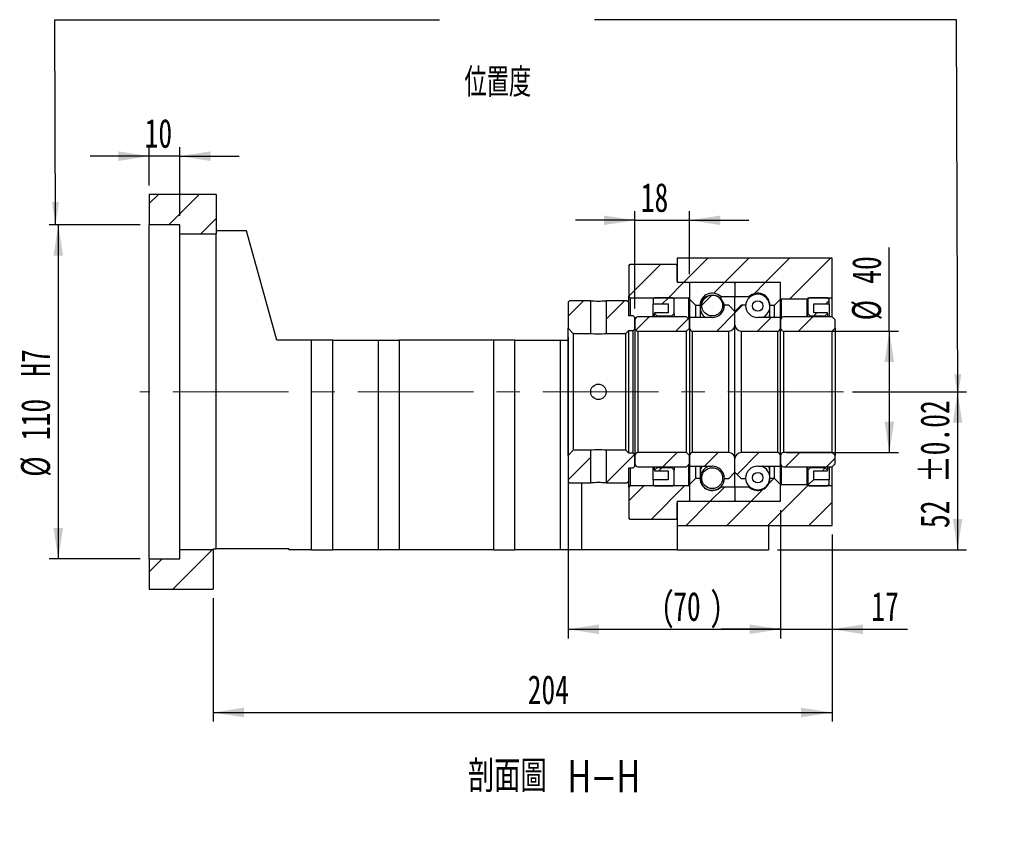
# Paper-space layout 'MBCS40-G' of a CAD drawing. Header units: millimetres. Extents: x 29 to 293, y 3 to 204.
# Tile 4 of 5: x 185 to 293, y 3 to 94. Entities that reach past the tile are written whole.
import ezdxf

# ---------------------------------------------------------------- set-up
doc = ezdxf.new("R2010")
doc.units = ezdxf.units.MM
doc.linetypes.add('CENTERX2', pattern=[20.32, 12.7, -2.54, 2.54, -2.54])
doc.layers.add('圖層0', color=7, linetype='Continuous')
doc.styles.add('SLDTEXTSTYLE0', font='TXT', dxfattribs={"width": 0.7})
doc.styles.add('SLDTEXTSTYLE1', font='TXT', dxfattribs={"width": 0.7, "bigfont": 'bigfont'})
doc.styles.add('SLDTEXTSTYLE4', font='TXT', dxfattribs={"width": 0.75, "bigfont": 'bigfont'})
doc.dimstyles.new('SLDDIMSTYLE3', dxfattribs={"dimtxt": 3.389974, "dimasz": 2.5, "dimexe": 0, "dimexo": 0.0625, "dimgap": 0.847493, "dimtad": 1, "dimlfac": 3, "dimrnd": 1e-09, "dimzin": 12, "dimdsep": 46, "dimtxsty": 'SLDTEXTSTYLE0', "dimsah": 1, "dimcen": 0.09, "dimadec": 0, "dimazin": 3, "dimtfac": 1, "dimtofl": 0, "dimtmove": 0, "dimatfit": 3, "dimfxl": 0, "dimfrac": 2, "dimtolj": 1, "dimtzin": 12, "dimarcsym": 0})
doc.dimstyles.new('SLDDIMSTYLE4', dxfattribs={"dimtxt": 3.389974, "dimasz": 2.5, "dimexe": 0, "dimexo": 0.0625, "dimgap": 0.847493, "dimtad": 1, "dimlfac": 3, "dimrnd": 1e-09, "dimzin": 12, "dimdsep": 46, "dimtxsty": 'SLDTEXTSTYLE0', "dimsah": 1, "dimcen": 0.09, "dimadec": 0, "dimazin": 3, "dimtfac": 1, "dimtmove": 0, "dimatfit": 0, "dimfxl": 0, "dimfrac": 2, "dimtolj": 1, "dimtzin": 12, "dimarcsym": 0})
doc.dimstyles.new('SLDDIMSTYLE6', dxfattribs={"dimtxt": 3.389974, "dimasz": 2.5, "dimexe": 0, "dimexo": 0.0625, "dimgap": 0.847493, "dimtad": 1, "dimlfac": 3, "dimrnd": 1e-09, "dimzin": 12, "dimdsep": 46, "dimtxsty": 'SLDTEXTSTYLE0', "dimsah": 1, "dimcen": 0.09, "dimadec": 0, "dimazin": 3, "dimtol": 1, "dimtp": 0.02, "dimtm": 0.02, "dimtfac": 1, "dimtofl": 0, "dimtmove": 0, "dimatfit": 3, "dimfxl": 0, "dimfrac": 2, "dimtolj": 1, "dimarcsym": 0})
doc.dimstyles.new('SLDDIMSTYLE7', dxfattribs={"dimtxt": 3.389974, "dimasz": 2.5, "dimexe": 0, "dimexo": 0.0625, "dimgap": 0.847493, "dimtad": 1, "dimlfac": 3, "dimrnd": 1e-09, "dimzin": 12, "dimdsep": 46, "dimtxsty": 'SLDTEXTSTYLE0', "dimsah": 1, "dimcen": 0.09, "dimadec": 0, "dimazin": 3, "dimtfac": 1, "dimtofl": 0, "dimtmove": 0, "dimatfit": 3, "dimfxl": 0, "dimfrac": 2, "dimtolj": 1, "dimarcsym": 0})

# ---------------------------------------------------------------- blocks, each defined once
blk = doc.blocks.new('_D_32')
at = {"layer": '圖層0', "color": 7}
for p, q in [((199.2, 75.48), (199.2, 79.68)), ((202.54, 72.15), (202.54, 79.68)), ((199.2, 78.68), (192.69, 78.68)), ((202.54, 78.68), (199.2, 78.68)), ((202.54, 78.68), (209.06, 78.68))]:
    blk.add_line(p, q, dxfattribs=at)
for points in [[(199.2, 78.68), (195.81, 79.21), (195.81, 78.16)], [(202.54, 78.68), (205.93, 78.16), (205.93, 79.21)]]:
    blk.add_solid(points, dxfattribs=at)
at = {"layer": '圖層0', "color": 7, "insert": (198.69, 82.78), "char_height": 3.175, "attachment_point": 1, "style": 'SLDTEXTSTYLE0'}
blk.add_mtext('10', dxfattribs=at)
blk = doc.blocks.new('_D_33')
at = {"layer": '圖層0', "color": 7}
for p, q in [((198.2, 71.15), (188.2, 71.15)), ((189.2, 71.15), (189.2, 34.48)), ((198.2, 34.48), (188.2, 34.48))]:
    blk.add_line(p, q, dxfattribs=at)
for points in [[(189.2, 71.15), (188.68, 67.76), (189.73, 67.76)], [(189.2, 34.48), (189.73, 37.87), (188.68, 37.87)]]:
    blk.add_solid(points, dxfattribs=at)
at = {"layer": '圖層0', "color": 7, "char_height": 3.175, "attachment_point": 1, "rotation": 90, "style": 'SLDTEXTSTYLE0'}
for s, insert in [('H7', (185.11, 54.47)), ('110', (185.11, 47.51)), ('%%c', (185.11, 43.49))]:
    blk.add_mtext(s, dxfattribs=dict(at, insert=insert))
blk = doc.blocks.new('_D_34')
at = {"layer": '圖層0', "color": 7}
for p, q in [((274.2, 37.15), (274.2, 16.61)), ((206.2, 30.15), (206.2, 16.61)), ((206.2, 17.61), (274.2, 17.61))]:
    blk.add_line(p, q, dxfattribs=at)
for points in [[(206.2, 17.61), (209.59, 17.09), (209.59, 18.14)], [(274.2, 17.61), (270.81, 18.14), (270.81, 17.09)]]:
    blk.add_solid(points, dxfattribs=at)
at = {"layer": '圖層0', "color": 7, "insert": (240.77, 21.71), "char_height": 3.175, "attachment_point": 1, "style": 'SLDTEXTSTYLE0'}
blk.add_mtext('204', dxfattribs=at)
blk = doc.blocks.new('_D_35')
at = {"layer": '圖層0', "color": 7}
for p, q in [((245.2, 58.8), (245.2, 25.75)), ((268.54, 39.82), (268.54, 25.75)), ((245.2, 26.75), (268.54, 26.75))]:
    blk.add_line(p, q, dxfattribs=at)
for points in [[(245.2, 26.75), (248.59, 26.23), (248.59, 27.28)], [(268.54, 26.75), (265.15, 27.28), (265.15, 26.23)]]:
    blk.add_solid(points, dxfattribs=at)
at = {"layer": '圖層0', "color": 7, "attachment_point": 1, "style": 'SLDTEXTSTYLE0'}
for s, insert, char_height in [('(', (255.42, 30.85), 3.17), ('70', (256.75, 30.85), 3.175), (')', (260.73, 30.85), 3.17)]:
    blk.add_mtext(s, dxfattribs=dict(at, insert=insert, char_height=char_height))
blk = doc.blocks.new('_D_36')
at = {"layer": '圖層0', "color": 7}
for p, q in [((268.54, 39.82), (268.54, 25.75)), ((274.2, 37.15), (274.2, 25.75)), ((268.54, 26.75), (262.02, 26.75)), ((268.54, 26.75), (274.2, 26.75)), ((274.2, 26.75), (282.48, 26.75))]:
    blk.add_line(p, q, dxfattribs=at)
for points in [[(268.54, 26.75), (265.15, 27.28), (265.15, 26.23)], [(274.2, 26.75), (277.59, 26.23), (277.59, 27.28)]]:
    blk.add_solid(points, dxfattribs=at)
at = {"layer": '圖層0', "color": 7, "insert": (278.51, 30.85), "char_height": 3.175, "attachment_point": 1, "style": 'SLDTEXTSTYLE0'}
blk.add_mtext('17', dxfattribs=at)
blk = doc.blocks.new('_D_37')
at = {"layer": '圖層0', "color": 7}
for p, q in [((280.49, 59.48), (280.49, 68.65)), ((269.2, 59.48), (281.49, 59.48)), ((280.49, 59.48), (280.49, 46.15)), ((269.2, 46.15), (281.49, 46.15))]:
    blk.add_line(p, q, dxfattribs=at)
for points in [[(280.49, 59.48), (279.97, 56.09), (281.02, 56.09)], [(280.49, 46.15), (281.02, 49.54), (279.97, 49.54)]]:
    blk.add_solid(points, dxfattribs=at)
at = {"layer": '圖層0', "color": 7, "char_height": 3.175, "attachment_point": 1, "rotation": 90, "style": 'SLDTEXTSTYLE0'}
for s, insert in [('40', (276.4, 64.68)), ('%%c', (276.4, 60.66))]:
    blk.add_mtext(s, dxfattribs=dict(at, insert=insert))
blk = doc.blocks.new('_D_38')
at = {"layer": '圖層0', "color": 7}
for p, q in [((276.46, 52.82), (288.99, 52.82)), ((287.99, 52.82), (287.99, 35.48)), ((268.2, 35.48), (288.99, 35.48))]:
    blk.add_line(p, q, dxfattribs=at)
for points in [[(287.99, 52.82), (287.47, 49.43), (288.51, 49.43)], [(287.99, 35.48), (288.51, 38.87), (287.47, 38.87)]]:
    blk.add_solid(points, dxfattribs=at)
at = {"layer": '圖層0', "color": 7, "char_height": 3.175, "attachment_point": 1, "rotation": 90, "style": 'SLDTEXTSTYLE0'}
for s, insert in [('±0.02', (283.9, 42.82)), ('52', (283.9, 37.86))]:
    blk.add_mtext(s, dxfattribs=dict(at, insert=insert))
blk = doc.blocks.new('_D_39')
at = {"layer": '圖層0', "color": 7}
for p, q in [((252.54, 61.98), (252.54, 72.65)), ((258.54, 65.72), (258.54, 72.65)), ((252.54, 71.65), (246.02, 71.65)), ((252.54, 71.65), (258.54, 71.65)), ((258.54, 71.65), (265.06, 71.65))]:
    blk.add_line(p, q, dxfattribs=at)
for points in [[(252.54, 71.65), (249.15, 72.17), (249.15, 71.13)], [(258.54, 71.65), (261.93, 71.13), (261.93, 72.17)]]:
    blk.add_solid(points, dxfattribs=at)
at = {"layer": '圖層0', "color": 7, "insert": (253.19, 75.74), "char_height": 3.175, "attachment_point": 1, "style": 'SLDTEXTSTYLE0'}
blk.add_mtext('18', dxfattribs=at)

psp = doc.layouts.new('MBCS40-G')

# ---------------------------------------------------------------- hatches: boundary and pattern name
at = {"layer": '圖層0', "linetype": 'Continuous', "lineweight": 18}
h = psp.add_hatch(dxfattribs=at)
h.set_pattern_fill('ANSI31', color=256, style=0)
h.paths.add_polyline_path([(206.5379, 70.1487), (206.5379, 74.482), (199.2045, 74.482), (199.2045, 71.1487), (202.5379, 71.1487), (202.5379, 70.1487)], flags=0)
h = psp.add_hatch(dxfattribs=at)
h.set_pattern_fill('ANSI31', color=256, style=0)
h.paths.add_polyline_path([(268.5379, 64.8154), (268.5379, 63.0487), (268.6045, 62.9821), (271.4712, 62.9821), (271.5379, 63.0487), (271.5379, 63.1487), (274.2045, 63.1487), (274.2045, 67.4821), (257.2045, 67.4821), (257.2045, 64.8154)], flags=0)
h = psp.add_hatch(dxfattribs=at)
h.set_pattern_fill('ANSI31', color=256, style=0)
edge = h.paths.add_edge_path(flags=0)
edge.add_line((252.0379, 66.8154), (251.8712, 66.6487))
edge.add_line((251.8712, 66.6487), (251.8712, 63.3154))
edge.add_line((251.8712, 63.3154), (252.0379, 63.1487))
edge.add_line((252.0379, 63.1487), (258.4879, 63.1487))
edge.add_line((258.4879, 63.1487), (258.5879, 63.2487))
edge.add_line((258.5879, 63.2487), (258.5879, 64.7154))
edge.add_line((258.5879, 64.7154), (258.4879, 64.8154))
edge.add_line((258.4879, 64.8154), (257.3379, 64.8154))
edge.add_arc((257.3379, 64.9487), 0.1333, 180, 270, ccw=False)
edge.add_line((257.2045, 64.9487), (257.2045, 66.6487))
edge.add_line((257.2045, 66.6487), (257.0379, 66.8154))
edge.add_line((257.0379, 66.8154), (252.0379, 66.8154))
h = psp.add_hatch(dxfattribs=at)
h.set_pattern_fill('ANSI31', color=256, style=0)
edge = h.paths.add_edge_path(flags=0)
edge.add_line((263.4379, 64.8154), (258.6379, 64.8154))
edge.add_arc((258.6379, 64.7154), 0.1, 90, 180)
edge.add_line((258.5379, 64.7154), (258.5379, 62.9821))
edge.add_line((258.5379, 62.9821), (259.2045, 62.3154))
edge.add_line((259.2045, 62.3154), (259.7045, 62.3154))
edge.add_arc((261.0379, 62.3154), 1.3333, 45.438688, 180, ccw=False)
edge.add_line((261.9734, 63.2654), (263.5379, 63.2654))
edge.add_line((263.5379, 63.2654), (263.5379, 64.7154))
edge.add_arc((263.4379, 64.7154), 0.1, 0, 90)
h = psp.add_hatch(dxfattribs=at)
h.set_pattern_fill('ANSI31', color=256, style=0)
edge = h.paths.add_edge_path(flags=0)
edge.add_line((268.5379, 62.9821), (268.5379, 64.7154))
edge.add_arc((268.4379, 64.7154), 0.1, 0, 90)
edge.add_line((268.4379, 64.8154), (263.6379, 64.8154))
edge.add_arc((263.6379, 64.7154), 0.1, 90, 180)
edge.add_line((263.5379, 64.7154), (263.5379, 63.2654))
edge.add_line((263.5379, 63.2654), (265.1023, 63.2654))
edge.add_arc((266.0379, 62.3154), 1.3333, 0, 134.561312, ccw=False)
edge.add_line((267.3712, 62.3154), (267.8712, 62.3154))
edge.add_line((267.8712, 62.3154), (268.5379, 62.9821))
h = psp.add_hatch(dxfattribs=at)
h.set_pattern_fill('ANSI31', color=256, style=0)
h.paths.add_polyline_path([(245.3712, 62.8154), (245.2045, 62.6487), (245.2045, 59.7987), (245.7712, 59.2321), (247.6879, 59.2321), (247.6879, 62.8154)], flags=0)
h = psp.add_hatch(dxfattribs=at)
h.set_pattern_fill('ANSI31', color=256, style=0)
h.paths.add_polyline_path([(252.5379, 60.982), (252.3712, 61.1487), (251.8712, 61.1487), (251.8712, 62.6487), (251.7045, 62.8154), (249.3879, 62.8154), (249.3879, 59.2321), (251.5379, 59.2321), (251.8712, 59.5654), (252.3712, 59.5654), (252.5379, 59.732)], flags=0)
h = psp.add_hatch(dxfattribs=at)
h.set_pattern_fill('ANSI31', color=256, style=0)
h.paths.add_polyline_path([(256.2045, 62.482), (256.2045, 61.4821), (254.7045, 61.4821), (254.7045, 61.4154), (254.9712, 61.1487), (256.6045, 61.1487), (256.8712, 61.4154), (256.8712, 62.9821), (256.7045, 63.1487), (254.7045, 63.1487), (254.5379, 62.9821), (254.5379, 62.482)], flags=0)
h = psp.add_hatch(dxfattribs=at)
h.set_pattern_fill('ANSI31', color=256, style=0)
edge = h.paths.add_edge_path(flags=0)
edge.add_arc((261.0379, 62.2912), 1.1484, 0, 360)
h = psp.add_hatch(dxfattribs=at)
h.set_pattern_fill('ANSI31', color=256, style=0)
edge = h.paths.add_edge_path(flags=0)
edge.add_arc((266.0379, 62.239), 0.5771, 0, 360)
h = psp.add_hatch(dxfattribs=at)
h.set_pattern_fill('ANSI31', color=256, style=0)
h.paths.add_polyline_path([(273.7045, 61.4154), (273.7045, 61.4821), (272.2045, 61.4821), (272.2045, 62.482), (273.8712, 62.482), (273.8712, 62.9821), (273.7045, 63.1487), (271.7045, 63.1487), (271.5379, 62.9821), (271.5379, 61.4154), (271.8045, 61.1487), (273.4379, 61.1487)], flags=0)
h = psp.add_hatch(dxfattribs=at)
h.set_pattern_fill('ANSI31', color=256, style=0)
edge = h.paths.add_edge_path(flags=0)
edge.add_line((263.5379, 60.1487), (263.5379, 61.6487))
edge.add_line((263.5379, 61.6487), (262.8712, 62.3154))
edge.add_line((262.8712, 62.3154), (262.3712, 62.3154))
edge.add_arc((261.0379, 62.3154), 1.3333, 270, 360, ccw=False)
edge.add_line((261.0379, 60.9821), (258.5379, 60.9821))
edge.add_line((258.5379, 60.9821), (258.5379, 59.8154))
edge.add_arc((258.8712, 59.8154), 0.3333, 180, 270)
edge.add_line((258.8712, 59.4821), (262.8712, 59.4821))
edge.add_arc((262.8712, 60.1487), 0.6667, 270, 360)
h = psp.add_hatch(dxfattribs=at)
h.set_pattern_fill('ANSI31', color=256, style=0)
edge = h.paths.add_edge_path(flags=0)
edge.add_line((264.7045, 62.3154), (264.2045, 62.3154))
edge.add_line((264.2045, 62.3154), (263.5379, 61.6487))
edge.add_line((263.5379, 61.6487), (263.5379, 60.1487))
edge.add_arc((264.2045, 60.1487), 0.6667, 180, 270)
edge.add_line((264.2045, 59.4821), (268.2045, 59.4821))
edge.add_arc((268.2045, 59.8154), 0.3333, 270, 360)
edge.add_line((268.5379, 59.8154), (268.5379, 60.9821))
edge.add_line((268.5379, 60.9821), (266.0379, 60.9821))
edge.add_arc((266.0379, 62.3154), 1.3333, 180, 270, ccw=False)
h = psp.add_hatch(dxfattribs=at)
h.set_pattern_fill('ANSI31', color=256, style=0)
edge = h.paths.add_edge_path(flags=0)
edge.add_line((258.2045, 59.4821), (258.5379, 59.8154))
edge.add_line((258.5379, 59.8154), (258.5379, 60.7154))
edge.add_line((258.5379, 60.7154), (258.2045, 61.0487))
edge.add_line((258.2045, 61.0487), (252.8712, 61.0487))
edge.add_arc((252.8712, 60.7154), 0.3333, 90, 180)
edge.add_line((252.5379, 60.7154), (252.5379, 59.8154))
edge.add_arc((252.8712, 59.8154), 0.3333, 180, 270)
edge.add_line((252.8712, 59.4821), (258.2045, 59.4821))
h = psp.add_hatch(dxfattribs=at)
h.set_pattern_fill('ANSI31', color=256, style=0)
edge = h.paths.add_edge_path(flags=0)
edge.add_line((274.2045, 59.4821), (274.5379, 59.8154))
edge.add_line((274.5379, 59.8154), (274.5379, 60.7154))
edge.add_line((274.5379, 60.7154), (274.2045, 61.0487))
edge.add_line((274.2045, 61.0487), (268.8712, 61.0487))
edge.add_arc((268.8712, 60.7154), 0.3333, 90, 180)
edge.add_line((268.5379, 60.7154), (268.5379, 59.8154))
edge.add_arc((268.8712, 59.8154), 0.3333, 180, 270)
edge.add_line((268.8712, 59.4821), (274.2045, 59.4821))
h = psp.add_hatch(dxfattribs=at)
h.set_pattern_fill('ANSI31', color=256, style=0)
h.paths.add_polyline_path([(245.2045, 42.9821), (245.3712, 42.8154), (247.6879, 42.8154), (247.6879, 46.3987), (245.7712, 46.3987), (245.2045, 45.832)], flags=0)
h = psp.add_hatch(dxfattribs=at)
h.set_pattern_fill('ANSI31', color=256, style=0)
h.paths.add_polyline_path([(251.8712, 42.9821), (251.8712, 44.4821), (252.3712, 44.4821), (252.5379, 44.6487), (252.5379, 45.8987), (252.3712, 46.0654), (251.8712, 46.0654), (251.5379, 46.3987), (249.3879, 46.3987), (249.3879, 42.8154), (251.7045, 42.8154)], flags=0)
h = psp.add_hatch(dxfattribs=at)
h.set_pattern_fill('ANSI31', color=256, style=0)
edge = h.paths.add_edge_path(flags=0)
edge.add_line((258.5379, 45.8154), (258.2045, 46.1487))
edge.add_line((258.2045, 46.1487), (252.8712, 46.1487))
edge.add_arc((252.8712, 45.8154), 0.3333, 90, 180)
edge.add_line((252.5379, 45.8154), (252.5379, 44.9154))
edge.add_arc((252.8712, 44.9154), 0.3333, 180, 270)
edge.add_line((252.8712, 44.5821), (258.2045, 44.5821))
edge.add_line((258.2045, 44.5821), (258.5379, 44.9154))
edge.add_line((258.5379, 44.9154), (258.5379, 45.8154))
h = psp.add_hatch(dxfattribs=at)
h.set_pattern_fill('ANSI31', color=256, style=0)
edge = h.paths.add_edge_path(flags=0)
edge.add_line((262.3712, 43.3154), (262.8712, 43.3154))
edge.add_line((262.8712, 43.3154), (263.5379, 43.9821))
edge.add_line((263.5379, 43.9821), (263.5379, 45.4821))
edge.add_arc((262.8712, 45.4821), 0.6667, 0, 90)
edge.add_line((262.8712, 46.1487), (258.8712, 46.1487))
edge.add_arc((258.8712, 45.8154), 0.3333, 90, 180)
edge.add_line((258.5379, 45.8154), (258.5379, 44.6487))
edge.add_line((258.5379, 44.6487), (261.0379, 44.6487))
edge.add_arc((261.0379, 43.3154), 1.3333, 0, 90, ccw=False)
h = psp.add_hatch(dxfattribs=at)
h.set_pattern_fill('ANSI31', color=256, style=0)
edge = h.paths.add_edge_path(flags=0)
edge.add_line((263.5379, 45.4821), (263.5379, 43.9821))
edge.add_line((263.5379, 43.9821), (264.2045, 43.3154))
edge.add_line((264.2045, 43.3154), (264.7045, 43.3154))
edge.add_arc((266.0379, 43.3154), 1.3333, 90, 180, ccw=False)
edge.add_line((266.0379, 44.6487), (268.5379, 44.6487))
edge.add_line((268.5379, 44.6487), (268.5379, 45.8154))
edge.add_arc((268.2045, 45.8154), 0.3333, 0, 90)
edge.add_line((268.2045, 46.1487), (264.2045, 46.1487))
edge.add_arc((264.2045, 45.4821), 0.6667, 90, 180)
h = psp.add_hatch(dxfattribs=at)
h.set_pattern_fill('ANSI31', color=256, style=0)
edge = h.paths.add_edge_path(flags=0)
edge.add_line((274.5379, 45.8154), (274.2045, 46.1487))
edge.add_line((274.2045, 46.1487), (268.8712, 46.1487))
edge.add_arc((268.8712, 45.8154), 0.3333, 90, 180)
edge.add_line((268.5379, 45.8154), (268.5379, 44.9154))
edge.add_arc((268.8712, 44.9154), 0.3333, 180, 270)
edge.add_line((268.8712, 44.5821), (274.2045, 44.5821))
edge.add_line((274.2045, 44.5821), (274.5379, 44.9154))
edge.add_line((274.5379, 44.9154), (274.5379, 45.8154))
h = psp.add_hatch(dxfattribs=at)
h.set_pattern_fill('ANSI31', color=256, style=0)
h.paths.add_polyline_path([(254.7045, 44.2154), (254.7045, 44.1487), (256.2045, 44.1487), (256.2045, 43.1487), (254.5379, 43.1487), (254.5379, 42.6487), (254.7045, 42.4821), (256.7045, 42.4821), (256.8712, 42.6487), (256.8712, 44.2154), (256.6045, 44.4821), (254.9712, 44.4821)], flags=0)
h = psp.add_hatch(dxfattribs=at)
h.set_pattern_fill('ANSI31', color=256, style=0)
edge = h.paths.add_edge_path(flags=0)
edge.add_arc((261.0379, 43.3396), 1.1484, 0, 360)
h = psp.add_hatch(dxfattribs=at)
h.set_pattern_fill('ANSI31', color=256, style=0)
h.paths.add_polyline_path([(272.2045, 43.1487), (272.2045, 44.1487), (273.7045, 44.1487), (273.7045, 44.2154), (273.4379, 44.4821), (271.8045, 44.4821), (271.5379, 44.2154), (271.5379, 42.6487), (271.7045, 42.4821), (273.7045, 42.4821), (273.8712, 42.6487), (273.8712, 43.1487)], flags=0)
h = psp.add_hatch(dxfattribs=at)
h.set_pattern_fill('ANSI31', color=256, style=0)
edge = h.paths.add_edge_path(flags=0)
edge.add_line((258.5379, 42.6487), (258.5379, 40.9154))
edge.add_arc((258.6379, 40.9154), 0.1, 180, 270)
edge.add_line((258.6379, 40.8154), (263.4379, 40.8154))
edge.add_arc((263.4379, 40.9154), 0.1, 270, 360)
edge.add_line((263.5379, 40.9154), (263.5379, 42.3654))
edge.add_line((263.5379, 42.3654), (261.9734, 42.3654))
edge.add_arc((261.0379, 43.3154), 1.3333, 180, 314.561312, ccw=False)
edge.add_line((259.7045, 43.3154), (259.2045, 43.3154))
edge.add_line((259.2045, 43.3154), (258.5379, 42.6487))
h = psp.add_hatch(dxfattribs=at)
h.set_pattern_fill('ANSI31', color=256, style=0)
edge = h.paths.add_edge_path(flags=0)
edge.add_line((263.6379, 40.8154), (268.4379, 40.8154))
edge.add_arc((268.4379, 40.9154), 0.1, 270, 360)
edge.add_line((268.5379, 40.9154), (268.5379, 42.6487))
edge.add_line((268.5379, 42.6487), (267.8712, 43.3154))
edge.add_line((267.8712, 43.3154), (267.3712, 43.3154))
edge.add_arc((266.0379, 43.3154), 1.3333, 225.438688, 360, ccw=False)
edge.add_line((265.1023, 42.3654), (263.5379, 42.3654))
edge.add_line((263.5379, 42.3654), (263.5379, 40.9154))
edge.add_arc((263.6379, 40.9154), 0.1, 180, 270)
h = psp.add_hatch(dxfattribs=at)
h.set_pattern_fill('ANSI31', color=256, style=0)
edge = h.paths.add_edge_path(flags=0)
edge.add_arc((266.0379, 43.3917), 0.5771, 0, 360)
h = psp.add_hatch(dxfattribs=at)
h.set_pattern_fill('ANSI31', color=256, style=0)
edge = h.paths.add_edge_path(flags=0)
edge.add_line((251.8712, 38.9821), (252.0379, 38.8154))
edge.add_line((252.0379, 38.8154), (257.0379, 38.8154))
edge.add_line((257.0379, 38.8154), (257.2045, 38.9821))
edge.add_line((257.2045, 38.9821), (257.2045, 40.682))
edge.add_arc((257.3379, 40.682), 0.1333, 90, 180, ccw=False)
edge.add_line((257.3379, 40.8154), (258.4879, 40.8154))
edge.add_line((258.4879, 40.8154), (258.5879, 40.9154))
edge.add_line((258.5879, 40.9154), (258.5879, 42.3821))
edge.add_line((258.5879, 42.3821), (258.4879, 42.4821))
edge.add_line((258.4879, 42.4821), (252.0379, 42.4821))
edge.add_line((252.0379, 42.4821), (251.8712, 42.3154))
edge.add_line((251.8712, 42.3154), (251.8712, 38.9821))
h = psp.add_hatch(dxfattribs=at)
h.set_pattern_fill('ANSI31', color=256, style=0)
h.paths.add_polyline_path([(268.5379, 42.5821), (268.5379, 40.8154), (257.2045, 40.8154), (257.2045, 38.1487), (274.2045, 38.1487), (274.2045, 42.4821), (271.5379, 42.4821), (271.5379, 42.5821), (271.4712, 42.6487), (268.6045, 42.6487)], flags=0)
h = psp.add_hatch(dxfattribs=at)
h.set_pattern_fill('ANSI31', color=256, style=0)
h.paths.add_polyline_path([(206.2045, 31.1487), (206.2045, 35.482), (202.5379, 35.482), (202.5379, 34.4821), (199.2045, 34.4821), (199.2045, 31.1487)], flags=0)

# ---------------------------------------------------------------- linework, layer by layer
at = {"color": 7, "linetype": 'Continuous', "lineweight": 25}
for p, q in [((199.2045, 74.482), (199.2045, 71.1487)), ((206.5379, 74.482), (199.2045, 74.482)), ((206.5379, 74.482), (206.5379, 70.1487)), ((202.5379, 71.1487), (199.2045, 71.1487)), ((199.2045, 34.4821), (199.2045, 71.1487)), ((202.5379, 70.1487), (202.5379, 71.1487)), ((209.8712, 70.482), (206.5379, 70.482)), ((213.2045, 58.4821), (209.8712, 70.482)), ((202.5379, 70.1487), (206.5379, 70.1487)), ((202.5379, 35.482), (202.5379, 70.1487)), ((206.5379, 35.5821), (206.5379, 70.1487)), ((257.2045, 67.4821), (257.2045, 64.8154)), ((274.2045, 67.4821), (257.2045, 67.4821)), ((274.2045, 63.1487), (274.2045, 67.4821)), ((251.8712, 66.6487), (252.0379, 66.8154)), ((251.8712, 66.6487), (251.8712, 63.3154)), ((252.0379, 66.8154), (257.0379, 66.8154)), ((257.0379, 66.8154), (257.2045, 66.6487)), ((257.2045, 64.9487), (257.2045, 66.6487)), ((268.5379, 64.8154), (257.2045, 64.8154)), ((258.4879, 64.8154), (257.3379, 64.8154)), ((258.4879, 64.8154), (258.5879, 64.7154)), ((258.5379, 64.7154), (258.5379, 62.9821)), ((258.5879, 63.2487), (258.5879, 64.7154)), ((263.4379, 64.8154), (258.6379, 64.8154)), ((263.5379, 64.7154), (263.5379, 63.2654)), ((268.4379, 64.8154), (263.6379, 64.8154)), ((268.5379, 63.0487), (268.5379, 64.8154)), ((268.5379, 62.9821), (268.5379, 64.7154)), ((245.2045, 62.6487), (245.3712, 62.8154)), ((247.6879, 62.8154), (245.3712, 62.8154)), ((247.6879, 59.2321), (247.6879, 62.8154)), ((249.3879, 62.8154), (249.3879, 59.2321)), ((251.7045, 62.8154), (249.3879, 62.8154)), ((251.7045, 62.8154), (251.8712, 62.6487)), ((252.0379, 63.1487), (251.8712, 63.3154)), ((251.8712, 62.6487), (251.8712, 63.3154)), ((252.0379, 63.1487), (258.4879, 63.1487)), ((252.0379, 63.1487), (252.0379, 61.1487)), ((254.5379, 62.9821), (254.7045, 63.1487)), ((254.5379, 62.9821), (254.5379, 62.482)), ((256.7045, 63.1487), (254.7045, 63.1487)), ((256.7045, 63.1487), (256.8712, 62.9821)), ((256.8712, 61.4154), (256.8712, 62.9821)), ((258.5879, 63.2487), (258.4879, 63.1487)), ((258.4879, 60.7654), (258.4879, 63.1487)), ((258.5379, 62.9821), (259.2045, 62.3154)), ((258.5379, 62.9821), (258.5379, 60.982)), ((261.9734, 63.2654), (263.5379, 63.2654)), ((261.9734, 63.2654), (261.9734, 63.0482)), ((263.5379, 63.2654), (265.1023, 63.2654)), ((263.5379, 61.6487), (263.5379, 63.2654)), ((265.1023, 63.146), (265.1023, 63.2654)), ((267.8712, 62.3154), (268.5379, 62.9821)), ((268.6045, 62.9821), (268.5379, 63.0487)), ((268.5379, 60.982), (268.5379, 62.9821)), ((271.4712, 62.9821), (268.6045, 62.9821)), ((268.6045, 62.9821), (268.6045, 60.9154)), ((271.5379, 63.0487), (271.4712, 62.9821)), ((271.4712, 61.0487), (271.4712, 62.9821)), ((271.5379, 62.9821), (271.7045, 63.1487)), ((271.5379, 63.1487), (274.2045, 63.1487)), ((271.5379, 63.1487), (271.5379, 63.0487)), ((271.5379, 63.0487), (271.5379, 62.9821)), ((271.5379, 62.9821), (271.5379, 61.4154)), ((273.7045, 63.1487), (271.7045, 63.1487)), ((273.7045, 63.1487), (273.8712, 62.9821)), ((273.8712, 62.482), (273.8712, 62.9821)), ((274.2045, 61.0487), (274.2045, 63.1487)), ((245.2045, 62.6487), (245.2045, 59.7987)), ((251.8712, 61.1487), (251.8712, 62.6487)), ((254.5379, 62.482), (256.2045, 62.482)), ((254.5379, 61.0487), (254.5379, 62.482)), ((256.2045, 62.482), (256.2045, 61.4821)), ((259.2045, 62.3154), (259.7045, 62.3154)), ((259.2045, 62.3154), (259.2045, 60.982)), ((259.7045, 62.3154), (259.7045, 60.982)), ((262.8712, 62.3154), (262.3712, 62.3154)), ((263.5379, 61.6487), (262.8712, 62.3154)), ((264.2045, 62.3154), (263.5379, 61.6487)), ((264.7045, 62.3154), (264.2045, 62.3154)), ((267.3712, 62.3154), (267.8712, 62.3154)), ((267.3712, 60.982), (267.3712, 62.3154)), ((267.8712, 60.982), (267.8712, 62.3154)), ((272.2045, 62.482), (273.8712, 62.482)), ((272.2045, 61.4821), (272.2045, 62.482)), ((273.8712, 62.482), (273.8712, 61.0487)), ((252.3712, 61.1487), (251.8712, 61.1487)), ((252.3712, 61.1487), (252.5379, 60.982)), ((252.5379, 59.732), (252.5379, 60.982)), ((252.5379, 60.7154), (252.5379, 59.8154)), ((258.2045, 61.0487), (252.8712, 61.0487)), ((254.7045, 61.4821), (254.7045, 61.4154)), ((256.2045, 61.4821), (254.7045, 61.4821)), ((254.9712, 61.1487), (254.7045, 61.4154)), ((254.7045, 61.0487), (254.7045, 61.4154)), ((254.9712, 61.1487), (256.6045, 61.1487)), ((254.9712, 61.1487), (254.9712, 61.0487)), ((256.8712, 61.4154), (256.6045, 61.1487)), ((256.6045, 61.0487), (256.6045, 61.1487)), ((256.8712, 61.4154), (256.8712, 61.0487)), ((258.2045, 61.0487), (258.5379, 60.7154)), ((258.5379, 60.982), (258.5379, 59.8154)), ((261.0379, 60.982), (258.5379, 60.982)), ((258.5379, 59.8154), (258.5379, 60.7154)), ((263.5379, 60.1487), (263.5379, 61.6487)), ((268.5379, 60.982), (266.0379, 60.982)), ((268.5379, 59.8154), (268.5379, 60.982)), ((268.5379, 60.7154), (268.5379, 59.8154)), ((274.2045, 61.0487), (268.8712, 61.0487)), ((271.8045, 61.1487), (271.5379, 61.4154)), ((271.5379, 61.0487), (271.5379, 61.4154)), ((271.8045, 61.1487), (273.4379, 61.1487)), ((271.8045, 61.1487), (271.8045, 61.0487)), ((273.7045, 61.4821), (272.2045, 61.4821)), ((273.7045, 61.4154), (273.4379, 61.1487)), ((273.4379, 61.0487), (273.4379, 61.1487)), ((273.7045, 61.4154), (273.7045, 61.4821)), ((273.7045, 61.4154), (273.7045, 61.0487)), ((274.2045, 61.0487), (274.5379, 60.7154)), ((274.5379, 59.8154), (274.5379, 60.7154)), ((245.2045, 45.832), (245.2045, 59.7987)), ((245.7712, 59.2321), (245.2045, 59.7987)), ((251.8712, 59.5654), (251.5379, 59.2321)), ((251.8712, 59.5654), (252.3712, 59.5654)), ((251.8712, 46.0654), (251.8712, 59.5654)), ((252.5379, 59.732), (252.3712, 59.5654)), ((252.3712, 46.0654), (252.3712, 59.5654)), ((252.5379, 59.732), (252.5379, 45.8987)), ((258.5379, 59.8154), (258.2045, 59.4821)), ((258.5379, 59.8154), (258.5379, 45.8154)), ((263.5379, 45.4821), (263.5379, 60.1487)), ((268.5379, 45.8154), (268.5379, 59.8154)), ((274.5379, 59.8154), (274.2045, 59.4821)), ((274.5379, 59.8154), (274.5379, 45.8154)), ((217.0379, 58.4821), (213.2045, 58.4821)), ((217.0379, 35.482), (217.0379, 58.4821)), ((219.3712, 58.4821), (217.0379, 58.4821)), ((219.3712, 35.482), (219.3712, 58.4821)), ((219.3712, 58.4821), (224.3712, 58.4821)), ((224.3712, 35.482), (224.3712, 58.4821)), ((224.3712, 58.4821), (226.7045, 58.4821)), ((226.7045, 35.482), (226.7045, 58.4821)), ((237.0379, 58.4821), (226.7045, 58.4821)), ((237.0379, 35.482), (237.0379, 58.4821)), ((239.3712, 58.4821), (237.0379, 58.4821)), ((239.3712, 35.482), (239.3712, 58.4821)), ((239.3712, 58.4821), (244.3712, 58.4821)), ((244.3712, 35.482), (244.3712, 58.4821)), ((244.3712, 58.4821), (245.2045, 58.4821)), ((245.7712, 59.2321), (245.7712, 46.3987)), ((245.7712, 59.2321), (247.6879, 59.2321)), ((249.3879, 59.2321), (251.5379, 59.2321)), ((251.5379, 46.3987), (251.5379, 59.2321)), ((252.8712, 59.4821), (258.2045, 59.4821)), ((252.8712, 59.4821), (252.8712, 46.1487)), ((258.2045, 46.1487), (258.2045, 59.4821)), ((258.8712, 59.4821), (262.8712, 59.4821)), ((258.8712, 46.1487), (258.8712, 59.4821)), ((262.8712, 46.1487), (262.8712, 59.4821)), ((264.2045, 59.4821), (268.2045, 59.4821)), ((264.2045, 59.4821), (264.2045, 46.1487)), ((268.2045, 59.4821), (268.2045, 46.1487)), ((268.8712, 59.4821), (274.2045, 59.4821)), ((268.8712, 59.4821), (268.8712, 46.1487)), ((274.2045, 46.1487), (274.2045, 59.4821)), ((245.2045, 45.832), (245.7712, 46.3987)), ((245.2045, 45.832), (245.2045, 42.9821)), ((247.6879, 46.3987), (245.7712, 46.3987)), ((247.6879, 42.8154), (247.6879, 46.3987)), ((251.5379, 46.3987), (249.3879, 46.3987)), ((249.3879, 46.3987), (249.3879, 42.8154)), ((251.5379, 46.3987), (251.8712, 46.0654)), ((252.3712, 46.0654), (251.8712, 46.0654)), ((252.3712, 46.0654), (252.5379, 45.8987)), ((252.5379, 44.6487), (252.5379, 45.8987)), ((252.5379, 45.8154), (252.5379, 44.9154)), ((258.2045, 46.1487), (252.8712, 46.1487)), ((258.2045, 46.1487), (258.5379, 45.8154)), ((258.5379, 44.9154), (258.5379, 45.8154)), ((258.5379, 45.8154), (258.5379, 44.6487)), ((262.8712, 46.1487), (258.8712, 46.1487)), ((263.5379, 43.9821), (263.5379, 45.4821)), ((268.2045, 46.1487), (264.2045, 46.1487)), ((268.5379, 45.8154), (268.5379, 44.9154)), ((268.5379, 44.6487), (268.5379, 45.8154)), ((274.2045, 46.1487), (268.8712, 46.1487)), ((274.2045, 46.1487), (274.5379, 45.8154)), ((274.5379, 44.9154), (274.5379, 45.8154)), ((251.8712, 44.4821), (252.3712, 44.4821)), ((251.8712, 42.9821), (251.8712, 44.4821)), ((252.0379, 44.4821), (252.0379, 42.4821)), ((252.5379, 44.6487), (252.3712, 44.4821)), ((252.8712, 44.582), (258.2045, 44.582)), ((254.5379, 43.1487), (254.5379, 44.582)), ((254.7045, 44.2154), (254.7045, 44.582)), ((254.7045, 44.2154), (254.9712, 44.4821)), ((254.9712, 44.582), (254.9712, 44.4821)), ((256.6045, 44.4821), (254.9712, 44.4821)), ((256.6045, 44.4821), (256.6045, 44.582)), ((256.6045, 44.4821), (256.8712, 44.2154)), ((256.8712, 44.582), (256.8712, 44.2154)), ((258.5379, 44.9154), (258.2045, 44.582)), ((258.4879, 42.4821), (258.4879, 44.8654)), ((258.5379, 44.6487), (261.0379, 44.6487)), ((258.5379, 44.6487), (258.5379, 42.6487)), ((259.2045, 44.6487), (259.2045, 43.3154)), ((259.7045, 44.6487), (259.7045, 43.3154)), ((259.8285, 44.6487), (259.8725, 44.5622)), ((266.0379, 44.6487), (268.5379, 44.6487)), ((267.3712, 43.3154), (267.3712, 44.6487)), ((267.8712, 43.3154), (267.8712, 44.6487)), ((268.5379, 42.6487), (268.5379, 44.6487)), ((268.6045, 44.7154), (268.6045, 42.6487)), ((268.8712, 44.582), (274.2045, 44.582)), ((271.4712, 42.6487), (271.4712, 44.582)), ((271.5379, 44.2154), (271.5379, 44.582)), ((271.5379, 44.2154), (271.8045, 44.4821)), ((271.8045, 44.582), (271.8045, 44.4821)), ((273.4379, 44.4821), (271.8045, 44.4821)), ((273.4379, 44.4821), (273.4379, 44.582)), ((273.4379, 44.4821), (273.7045, 44.2154)), ((273.7045, 44.582), (273.7045, 44.2154)), ((273.8712, 44.582), (273.8712, 43.1487)), ((274.5379, 44.9154), (274.2045, 44.582)), ((274.2045, 42.4821), (274.2045, 44.582)), ((254.7045, 44.2154), (254.7045, 44.1487)), ((254.7045, 44.1487), (256.2045, 44.1487)), ((256.2045, 44.1487), (256.2045, 43.1487)), ((256.8712, 42.6487), (256.8712, 44.2154)), ((259.2045, 43.3154), (258.5379, 42.6487)), ((259.7045, 43.3154), (259.2045, 43.3154)), ((262.3712, 43.3154), (262.8712, 43.3154)), ((262.8712, 43.3154), (263.5379, 43.9821)), ((263.5379, 42.3654), (263.5379, 43.9821)), ((263.5379, 43.9821), (264.2045, 43.3154)), ((264.2045, 43.3154), (264.7045, 43.3154)), ((267.8712, 43.3154), (267.3712, 43.3154)), ((268.5379, 42.6487), (267.8712, 43.3154)), ((271.5379, 44.2154), (271.5379, 42.6487)), ((272.2045, 44.1487), (273.7045, 44.1487)), ((272.2045, 43.1487), (272.2045, 44.1487)), ((273.7045, 44.1487), (273.7045, 44.2154)), ((245.3712, 42.8154), (245.2045, 42.9821)), ((245.3712, 42.8154), (247.6879, 42.8154)), ((246.7045, 35.482), (246.7045, 42.8154)), ((249.3879, 42.8154), (251.7045, 42.8154)), ((251.8712, 42.9821), (251.7045, 42.8154)), ((251.8712, 42.3154), (251.8712, 42.9821)), ((251.8712, 42.3154), (252.0379, 42.4821)), ((251.8712, 42.3154), (251.8712, 38.9821)), ((258.4879, 42.4821), (252.0379, 42.4821)), ((254.5379, 43.1487), (254.5379, 42.6487)), ((256.2045, 43.1487), (254.5379, 43.1487)), ((254.7045, 42.4821), (254.5379, 42.6487)), ((254.7045, 42.4821), (256.7045, 42.4821)), ((256.8712, 42.6487), (256.7045, 42.4821)), ((258.4879, 42.4821), (258.5879, 42.382)), ((258.5379, 42.6487), (258.5379, 40.9154)), ((258.5879, 40.9154), (258.5879, 42.382)), ((261.9734, 42.3896), (261.9734, 42.3654)), ((263.5379, 42.3654), (261.9734, 42.3654)), ((263.5379, 42.3654), (263.5379, 40.9154)), ((265.1023, 42.3654), (263.5379, 42.3654)), ((265.1023, 42.3654), (265.1023, 42.4417)), ((268.5379, 40.9154), (268.5379, 42.6487)), ((268.5379, 42.5821), (268.6045, 42.6487)), ((268.5379, 40.8154), (268.5379, 42.5821)), ((268.6045, 42.6487), (271.4712, 42.6487)), ((271.4712, 42.6487), (271.5379, 42.5821)), ((271.7045, 42.4821), (271.5379, 42.6487)), ((271.5379, 42.6487), (271.5379, 42.5821)), ((271.5379, 42.5821), (271.5379, 42.4821)), ((274.2045, 42.4821), (271.5379, 42.4821)), ((271.7045, 42.4821), (273.7045, 42.4821)), ((273.8712, 43.1487), (272.2045, 43.1487)), ((273.8712, 42.6487), (273.7045, 42.4821)), ((273.8712, 42.6487), (273.8712, 43.1487)), ((274.2045, 38.1487), (274.2045, 42.4821)), ((257.2045, 40.8154), (257.2045, 38.1487)), ((257.2045, 40.8154), (268.5379, 40.8154)), ((257.2045, 38.9821), (257.2045, 40.682)), ((257.3379, 40.8154), (258.4879, 40.8154)), ((258.5879, 40.9154), (258.4879, 40.8154)), ((258.6379, 40.8154), (263.4379, 40.8154)), ((263.6379, 40.8154), (268.4379, 40.8154)), ((252.0379, 38.8154), (251.8712, 38.9821)), ((257.2045, 38.9821), (257.0379, 38.8154)), ((257.0379, 38.8154), (252.0379, 38.8154)), ((257.2045, 38.1487), (274.2045, 38.1487)), ((257.2045, 38.1487), (257.2045, 35.482)), ((267.2045, 38.1487), (267.2045, 35.482)), ((202.5379, 34.4821), (202.5379, 35.482)), ((206.2045, 35.482), (202.5379, 35.482)), ((206.2045, 35.5821), (206.5379, 35.5821)), ((206.2045, 35.5821), (206.2045, 35.482)), ((206.2045, 35.482), (206.2045, 31.1487)), ((214.5379, 35.5821), (206.5379, 35.5821)), ((214.5379, 35.5821), (214.5379, 35.482)), ((217.0379, 35.482), (214.5379, 35.482)), ((217.0379, 35.482), (219.3712, 35.482)), ((224.3712, 35.482), (219.3712, 35.482)), ((226.7045, 35.482), (224.3712, 35.482)), ((237.0379, 35.482), (226.7045, 35.482)), ((237.0379, 35.482), (239.3712, 35.482)), ((244.3712, 35.482), (239.3712, 35.482)), ((246.7045, 35.482), (244.3712, 35.482)), ((257.2045, 35.482), (246.7045, 35.482)), ((257.2045, 35.482), (267.2045, 35.482)), ((199.2045, 34.4821), (199.2045, 31.1487)), ((199.2045, 34.4821), (202.5379, 34.4821)), ((199.2045, 31.1487), (206.2045, 31.1487))]:
    psp.add_line(p, q, dxfattribs=at)
at = {"color": 7, "linetype": 'Continuous', "lineweight": 25, "flags": 128}
for points in [[(267.3712, 61.3929), (267.34, 61.6795), (267.3093, 61.7944)], [(267.3063, 60.982), (267.34, 61.1063), (267.3712, 61.3929)], [(267.3712, 44.1121), (267.34, 44.3987), (267.2584, 44.6487)], [(267.3216, 43.7519), (267.34, 43.8255), (267.3712, 44.1121)]]:
    psp.add_lwpolyline(points, dxfattribs=at)
at = {"color": 7, "linetype": 'Continuous', "lineweight": 25}
for centre, radius in [((261.0379, 62.2912), 1.1484), ((266.0379, 62.239), 0.5771), ((248.5379, 52.8154), 0.85), ((261.0379, 43.3396), 1.1484), ((266.0379, 43.3917), 0.5771)]:
    psp.add_circle(centre, radius, dxfattribs=at)
for centre, radius, start, end in [((257.3379, 64.9487), 0.1333, 180, 270), ((258.6379, 64.7154), 0.1, 90, 180), ((263.4379, 64.7154), 0.1, 0, 90), ((263.6379, 64.7154), 0.1, 90, 180), ((268.4379, 64.7154), 0.1, 0, 90), ((248.5379, 72.7968), 10.0175, 265.132531, 274.867469), ((261.0379, 62.3154), 1.3333, 45.438688, 180), ((261.0379, 62.0982), 1.3333, 104.624917, 236.838332), ((261.0379, 62.0982), 1.3333, 4.671047, 74.633924), ((266.0379, 62.196), 1.3333, 0, 177.433035), ((266.0379, 62.3154), 1.3333, 0, 134.561312), ((261.0379, 62.3154), 1.3333, 270, 360), ((266.0379, 62.3154), 1.3333, 180, 270), ((266.0379, 62.196), 1.3333, 294.435712, 0), ((252.8712, 60.7154), 0.3333, 90, 180), ((261.0379, 61.1532), 1.3333, 158.904158, 187.375437), ((268.8712, 60.7154), 0.3333, 90, 180), ((252.8712, 59.8154), 0.3333, 180, 270), ((258.8712, 59.8154), 0.3333, 180, 270), ((262.8712, 60.1487), 0.6667, 270, 0), ((264.2045, 60.1487), 0.6667, 180, 270), ((268.2045, 59.8154), 0.3333, 270, 0), ((268.8712, 59.8154), 0.3333, 180, 270), ((248.5379, 65.6192), 6.4435, 262.419682, 277.580318), ((248.5379, 40.0116), 6.4434, 82.419626, 97.580374), ((252.8712, 45.8154), 0.3333, 90, 180), ((258.8712, 45.8154), 0.3333, 90, 180), ((262.8712, 45.4821), 0.6667, 0, 90), ((264.2045, 45.4821), 0.6667, 90, 180), ((268.2045, 45.8154), 0.3333, 0, 90), ((268.8712, 45.8154), 0.3333, 90, 180), ((252.8712, 44.9154), 0.3333, 180, 270), ((261.0379, 43.3396), 1.3333, 100.929851, 0), ((261.0379, 43.9143), 1.3333, 146.575743, 192.445624), ((261.0379, 43.3154), 1.3333, 0, 90), ((266.0379, 43.3154), 1.3333, 90, 180), ((266.0379, 43.3917), 1.3333, 0, 70.516739), ((268.8712, 44.9154), 0.3333, 180, 270), ((261.0379, 43.3154), 1.3333, 180, 314.561312), ((266.0379, 43.3917), 1.3333, 181.640632, 0), ((266.0379, 43.3154), 1.3333, 225.438688, 0), ((248.5379, 32.8341), 10.0175, 85.132495, 94.867505), ((257.3379, 40.682), 0.1333, 90, 180), ((258.6379, 40.9154), 0.1, 180, 270), ((263.4379, 40.9154), 0.1, 270, 0), ((263.6379, 40.9154), 0.1, 180, 270), ((268.4379, 40.9154), 0.1, 270, 0)]:
    psp.add_arc(centre, radius, start, end, dxfattribs=at)
at = {"layer": '圖層0', "color": 7}
for p, q in [((188.9022, 71.1487), (188.8366, 93.6665)), ((188.8366, 93.6665), (231.0848, 93.6665)), ((287.8692, 93.6665), (248.1025, 93.6665)), ((288.0191, 52.2545), (287.8692, 93.6665))]:
    psp.add_line(p, q, dxfattribs=at)
at = {"layer": '圖層0', "color": 7, "linetype": 'CENTERX2', "lineweight": 18}
psp.add_line((275.4589, 52.8154), (198.1469, 52.8154), dxfattribs=at)
at = {"layer": '圖層0', "color": 7}
for points in [[(188.9022, 71.1487), (189.2795, 73.6498), (188.5103, 73.6476)], [(288.0191, 52.2545), (288.3947, 54.7558), (287.6255, 54.7531)]]:
    psp.add_solid(points, dxfattribs=at)

# ---------------------------------------------------------------- texts
at = {"layer": '圖層0', "color": 7, "insert": (233.8186, 88.3776), "char_height": 3.175, "attachment_point": 1, "style": 'SLDTEXTSTYLE1'}
psp.add_mtext('\\M+188CA\\M+19275\\M+19378', dxfattribs=at)
at = {"layer": '圖層0', "insert": (243.6279, 12.3707), "char_height": 3.5, "attachment_point": 2, "style": 'SLDTEXTSTYLE4'}
psp.add_mtext('\\M+19655\\M+196CA\\M+19AA4 H-H', dxfattribs=at)

# ---------------------------------------------------------------- dimensions: what is measured, and where the dimension line sits
at = {"layer": '圖層0', "color": 7}
for base, p1, p2, dimstyle, picture, middle in [((199.2045, 78.6837), (202.5379, 71.1487), (199.2045, 74.482), 'SLDDIMSTYLE4', '_D_32', (200.6724, 78.6837)), ((258.5379, 71.6479), (252.5379, 60.982), (258.5379, 64.7154), 'SLDDIMSTYLE4', '_D_39', (255.1772, 71.6479)), ((274.2045, 26.7539), (268.5379, 40.8154), (274.2045, 38.1487), 'SLDDIMSTYLE4', '_D_36', (280.495, 26.7539)), ((274.2045, 17.6139), (206.2045, 31.1487), (274.2045, 38.1487), 'SLDDIMSTYLE3', '_D_34', (243.7542, 17.6139))]:
    dim = psp.add_linear_dim(base=base, p1=p1, p2=p2, dimstyle=dimstyle, dxfattribs=at)
    dim.commit()
    dim.dimension.update_dxf_attribs({"geometry": picture, "text_midpoint": middle, "dimtype": 160})
for base, p1, p2, text, dimstyle, picture, middle in [((189.2045, 34.4821), (199.2045, 71.1487), (199.2045, 34.4821), '%%c<>H7', 'SLDDIMSTYLE7', '_D_33', (189.2045, 51.4594)), ((280.495, 46.1487), (268.2045, 59.4821), (268.2045, 46.1487), '%%c<>', 'SLDDIMSTYLE3', '_D_37', (280.495, 64.6543))]:
    dim = psp.add_linear_dim(base=base, p1=p1, p2=p2, angle=90, text=text, dimstyle=dimstyle, dxfattribs=at)
    dim.commit()
    dim.dimension.update_dxf_attribs({"geometry": picture, "text_midpoint": middle, "dimtype": 160})
dim = psp.add_linear_dim(base=(268.5379, 26.7539), p1=(245.2045, 59.7987), p2=(268.5379, 40.8154), text='(<>)', dimstyle='SLDDIMSTYLE3', dxfattribs=at)
dim.commit()
dim.dimension.update_dxf_attribs({"geometry": '_D_35', "text_midpoint": (258.738, 26.7539), "dimtype": 160})
dim = psp.add_linear_dim(base=(287.9934, 35.482), p1=(275.4589, 52.8154), p2=(267.2045, 35.482), angle=90, dimstyle='SLDDIMSTYLE6', dxfattribs=at)
dim.commit()
dim.dimension.update_dxf_attribs({"geometry": '_D_38', "text_midpoint": (287.9934, 44.9405), "dimtype": 160})

doc.saveas('drawing.dxf')
